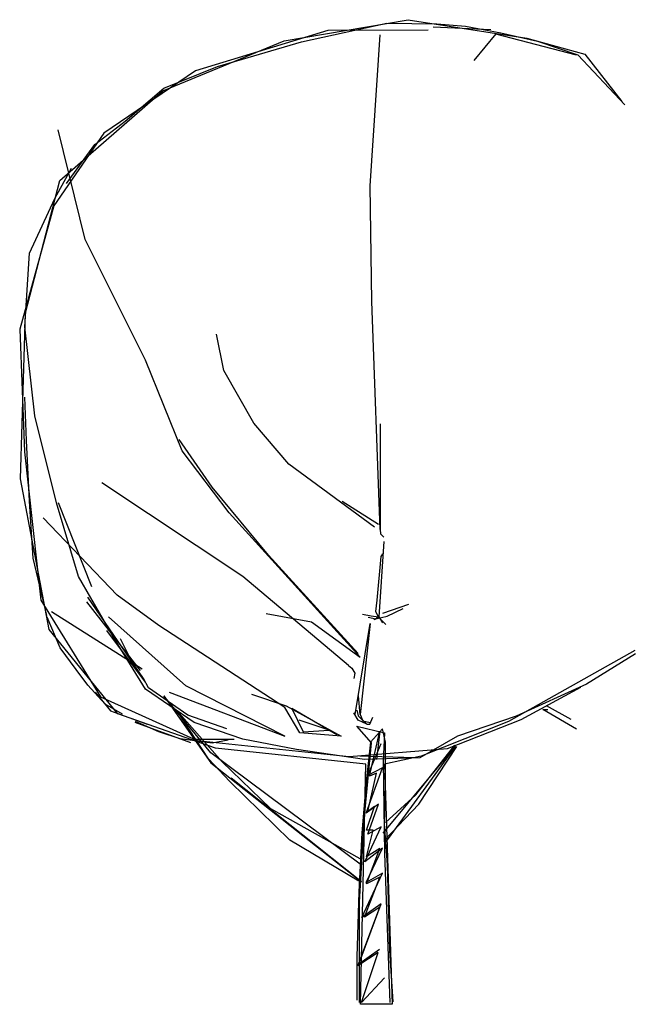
# Model space of a CAD drawing. Extents: x 41.2 to 48.7, y 31.6 to 43.5.
import ezdxf

# ---------------------------------------------------------------- set-up
doc = ezdxf.new("R2010")
doc.units = 0
doc.header["$LTSCALE"] = 40
doc.header["$MEASUREMENT"] = 0
doc.layers.get('0').update_dxf_attribs({"linetype": 'CONTINUOUS'})
doc.layers.add('TR_OUT', color=7, linetype='CONTINUOUS')

msp = doc.modelspace()

# ---------------------------------------------------------------- linework, layer by layer
for p, q in [((44.643, 43.218), (45.673, 43.443)), ((45.673, 43.443), (46.273, 43.435)), ((46.273, 43.435), (46.622, 43.404)), ((44.96, 43.352), (43.366, 42.866)), ((46.172, 43.359), (44.96, 43.352)), ((45.471, 41.482), (45.593, 43.302)), ((46.231, 43.397), (46.927, 43.366)), ((46.622, 43.404), (47.048, 43.324)), ((46.986, 43.315), (46.719, 42.992)), ((47.956, 43.057), (46.985, 43.31)), ((47.048, 43.324), (47.488, 43.226)), ((43.633, 42.919), (44.643, 43.218)), ((47.488, 43.226), (47.975, 43.062)), ((47.975, 43.062), (48.541, 42.459)), ((43.366, 42.866), (42.26, 42.117)), ((42.987, 42.657), (43.633, 42.919)), ((42.52, 42.261), (42.987, 42.657)), ((42.155, 41.98), (42.52, 42.261)), ((42.26, 42.117), (41.658, 41.243)), ((42.037, 40.837), (41.711, 42.158)), ((41.814, 41.512), (42.155, 41.98)), ((41.673, 41.33), (41.874, 41.695)), ((45.49, 40.088), (45.471, 41.482)), ((41.368, 40.673), (41.673, 41.33)), ((41.658, 41.243), (41.248, 39.757)), ((42.763, 39.382), (42.037, 40.837)), ((41.308, 39.784), (41.368, 40.673)), ((45.593, 37.342), (45.49, 40.088)), ((41.248, 39.757), (41.306, 38.28)), ((41.429, 38.713), (41.308, 39.784)), ((43.708, 39.259), (43.62, 39.695)), ((43.207, 38.292), (42.763, 39.382)), ((44.07, 38.625), (43.708, 39.259)), ((41.331, 38.413), (41.308, 38.937)), ((41.691, 37.665), (41.429, 38.713)), ((44.491, 38.13), (44.07, 38.625)), ((45.593, 38.614), (45.593, 37.342)), ((41.368, 37.683), (41.331, 38.413)), ((43.568, 37.853), (43.168, 38.427)), ((41.306, 38.28), (41.501, 36.492)), ((43.773, 37.543), (43.207, 38.292)), ((45.524, 37.37), (44.491, 38.13)), ((43.937, 36.776), (42.239, 37.903)), ((44.248, 37.034), (43.568, 37.853)), ((41.411, 36.996), (41.368, 37.683)), ((41.958, 36.776), (41.691, 37.665)), ((42.117, 36.654), (41.715, 37.665)), ((45.573, 37.401), (45.135, 37.679)), ((42.421, 36.551), (41.532, 37.482)), ((45.35, 35.803), (43.773, 37.543)), ((45.593, 37.342), (45.598, 37.289)), ((45.598, 37.289), (45.635, 37.252)), ((45.635, 37.197), (45.574, 36.289)), ((45.328, 35.848), (44.248, 37.034)), ((45.588, 36.841), (45.606, 37.016)), ((45.606, 37.016), (45.623, 37.051)), ((41.574, 36.308), (41.411, 36.996)), ((42.402, 36.004), (41.958, 36.776)), ((45.209, 35.705), (43.937, 36.776)), ((45.573, 36.667), (45.588, 36.841)), ((45.555, 36.492), (45.573, 36.667)), ((42.926, 36.186), (42.421, 36.551)), ((41.501, 36.492), (42.22, 35.326)), ((42.702, 35.644), (42.056, 36.472)), ((42.742, 35.547), (42.07, 36.529)), ((45.538, 36.353), (45.555, 36.492)), ((45.623, 36.336), (45.937, 36.442)), ((42.725, 35.662), (41.63, 36.35)), ((44.218, 36.331), (44.765, 36.229)), ((45.484, 36.3), (45.381, 36.318)), ((45.573, 36.285), (45.484, 36.3)), ((45.573, 36.285), (45.538, 36.353)), ((45.538, 36.268), (45.677, 36.3)), ((45.677, 36.3), (45.869, 36.389)), ((41.737, 35.919), (41.58, 36.285)), ((43.249, 35.461), (42.318, 36.289)), ((44.442, 35.199), (42.926, 36.186)), ((44.765, 36.229), (45.35, 35.803)), ((45.289, 35.115), (45.471, 36.21)), ((45.471, 36.21), (45.35, 35.115)), ((45.449, 36.285), (45.538, 36.268)), ((45.574, 36.289), (45.524, 36.256)), ((45.524, 36.256), (45.524, 36.271)), ((45.659, 36.197), (45.573, 36.285)), ((45.574, 36.289), (45.62, 36.219)), ((42.763, 35.503), (42.299, 36.126)), ((42.763, 35.419), (42.402, 36.004)), ((42.622, 35.705), (42.463, 36.027)), ((41.929, 35.655), (41.737, 35.919)), ((48.667, 35.845), (48.077, 35.48)), ((45.209, 35.705), (45.251, 35.673)), ((42.068, 35.466), (41.929, 35.655)), ((45.251, 35.673), (45.288, 35.614)), ((45.288, 35.614), (45.273, 35.547)), ((42.278, 35.238), (42.068, 35.466)), ((42.801, 35.437), (42.742, 35.547)), ((48.077, 35.48), (47.23, 35.096)), ((42.159, 35.382), (42.342, 35.157)), ((43.352, 35.017), (42.763, 35.419)), ((43.273, 35.105), (42.801, 35.437)), ((43.048, 35.382), (44.442, 34.853)), ((44.442, 34.853), (43.249, 35.461)), ((44.04, 35.358), (44.461, 35.218)), ((47.292, 35.054), (48.011, 35.443)), ((42.22, 35.326), (43.386, 34.801)), ((42.488, 35.117), (42.278, 35.238)), ((43.553, 34.652), (42.987, 35.34)), ((42.987, 35.34), (43.553, 34.53)), ((45.35, 35.115), (45.331, 35.34)), ((42.342, 35.157), (42.786, 34.998)), ((43.14, 35.164), (43.686, 34.544)), ((43.524, 34.581), (43.14, 35.164)), ((44.625, 34.895), (44.442, 35.199)), ((44.461, 35.218), (45.122, 34.853)), ((44.526, 35.185), (44.665, 34.907)), ((45.068, 34.871), (44.526, 35.185)), ((45.328, 35.046), (45.274, 35.135)), ((45.31, 35.167), (45.328, 35.099)), ((45.35, 35.115), (45.384, 35.038)), ((47.956, 34.937), (47.553, 35.176)), ((47.553, 35.176), (47.614, 35.176)), ((47.895, 35.054), (47.595, 35.218)), ((43.31, 34.774), (42.641, 35.017)), ((42.923, 34.907), (42.645, 35.028)), ((43.745, 34.942), (43.273, 35.105)), ((43.937, 34.816), (43.352, 35.017)), ((44.979, 34.925), (44.615, 35.046)), ((45.328, 35.099), (45.431, 34.996)), ((45.431, 34.996), (45.328, 35.046)), ((45.384, 35.038), (45.472, 35.016)), ((45.431, 34.996), (45.467, 34.996)), ((45.467, 34.996), (45.502, 35.081)), ((46.403, 34.704), (47.292, 35.054)), ((47.23, 35.096), (46.524, 34.853)), ((43.183, 34.821), (42.923, 34.907)), ((45.122, 34.853), (44.625, 34.895)), ((44.665, 34.907), (44.979, 34.925)), ((45.487, 34.774), (45.312, 34.975)), ((45.312, 34.975), (45.646, 34.895)), ((45.464, 34.371), (45.586, 34.914)), ((45.621, 34.942), (45.474, 34.78)), ((45.586, 34.914), (45.548, 34.572)), ((45.658, 34.78), (45.621, 34.942)), ((45.646, 34.895), (45.628, 34.549)), ((43.568, 34.768), (43.183, 34.821)), ((43.329, 34.816), (43.834, 34.816)), ((43.386, 34.801), (45.218, 34.607)), ((43.76, 34.803), (43.568, 34.768)), ((44.583, 34.694), (43.937, 34.816)), ((45.403, 33.885), (45.487, 34.774)), ((45.474, 34.78), (45.422, 34.308)), ((45.444, 34.381), (45.606, 34.765)), ((45.658, 34.271), (45.658, 34.78)), ((46.524, 34.853), (46.072, 34.591)), ((45.366, 33.3), (43.553, 34.652)), ((45.403, 34.572), (44.583, 34.694)), ((45.218, 34.607), (46.403, 34.704)), ((45.628, 33.683), (46.498, 34.731)), ((46.498, 34.731), (45.646, 33.562)), ((46.02, 34.145), (46.492, 34.743)), ((46.057, 34.034), (46.514, 34.728)), ((43.782, 34.308), (43.524, 34.581)), ((43.553, 34.53), (45.366, 33.099)), ((43.686, 34.544), (44.269, 33.983)), ((46.009, 34.593), (45.346, 34.611)), ((46.072, 34.591), (45.403, 34.572)), ((45.628, 34.549), (45.646, 33.44)), ((45.422, 33.924), (45.621, 34.47)), ((45.621, 34.47), (45.444, 34.381)), ((45.445, 33.945), (45.548, 34.409)), ((45.548, 34.409), (45.464, 34.371)), ((44.505, 33.599), (43.782, 34.308)), ((45.366, 33.099), (43.797, 34.348)), ((45.422, 34.308), (45.37, 33.688)), ((45.643, 33.798), (45.658, 34.271)), ((45.658, 33.813), (46.02, 34.145)), ((44.269, 33.983), (45.348, 33.378)), ((45.57, 34.034), (45.422, 33.924)), ((45.426, 33.721), (45.525, 34.006)), ((45.444, 33.673), (45.57, 34.034)), ((45.525, 34.006), (45.445, 33.945)), ((45.643, 33.599), (46.057, 34.034)), ((45.342, 32.855), (45.403, 33.885)), ((45.37, 33.688), (45.333, 32.979)), ((45.407, 33.341), (45.606, 33.761)), ((45.426, 33.398), (45.506, 33.721)), ((45.506, 33.721), (45.426, 33.721)), ((45.606, 33.761), (45.444, 33.673)), ((45.68, 33.304), (45.643, 33.798)), ((45.333, 33.105), (44.505, 33.599)), ((45.621, 33.503), (45.407, 33.341)), ((45.422, 33.09), (45.621, 33.503)), ((45.426, 33.075), (45.586, 33.501)), ((45.586, 33.501), (45.426, 33.398)), ((45.646, 33.44), (45.707, 31.644)), ((45.695, 32.728), (45.68, 33.304)), ((45.37, 32.669), (45.621, 33.201)), ((45.403, 32.673), (45.586, 33.155)), ((45.621, 33.201), (45.422, 33.09)), ((45.586, 33.155), (45.426, 33.075)), ((45.333, 32.979), (45.311, 32.197)), ((45.342, 31.644), (45.342, 32.855)), ((45.324, 32.088), (45.586, 32.795)), ((45.333, 32.108), (45.606, 32.832)), ((45.606, 32.832), (45.37, 32.669)), ((45.586, 32.795), (45.403, 32.673)), ((45.71, 32.271), (45.695, 32.728)), ((45.584, 32.285), (45.333, 32.108)), ((45.747, 31.651), (45.71, 32.271)), ((45.311, 32.197), (45.311, 31.673)), ((45.567, 32.247), (45.324, 32.088)), ((45.366, 31.644), (45.567, 32.247)), ((45.646, 31.943), (45.366, 31.644))]:
    msp.add_line(p, q)
at = {"layer": 'TR_OUT'}
msp.add_lwpolyline([(48.662, 35.886), (47.137, 35.028), (46.088, 34.614), (45.643, 34.517), (45.737, 31.623), (45.355, 31.623), (45.421, 34.517), (43.608, 34.708), (42.43, 35.121), (41.603, 36.139), (41.256, 37.953), (41.318, 39.954), (41.732, 41.545), (42.972, 42.626), (44.434, 43.23), (45.928, 43.484), (47.36, 43.261), (48.058, 43.07), (48.503, 42.497)], dxfattribs=at)

doc.saveas('drawing.dxf')
